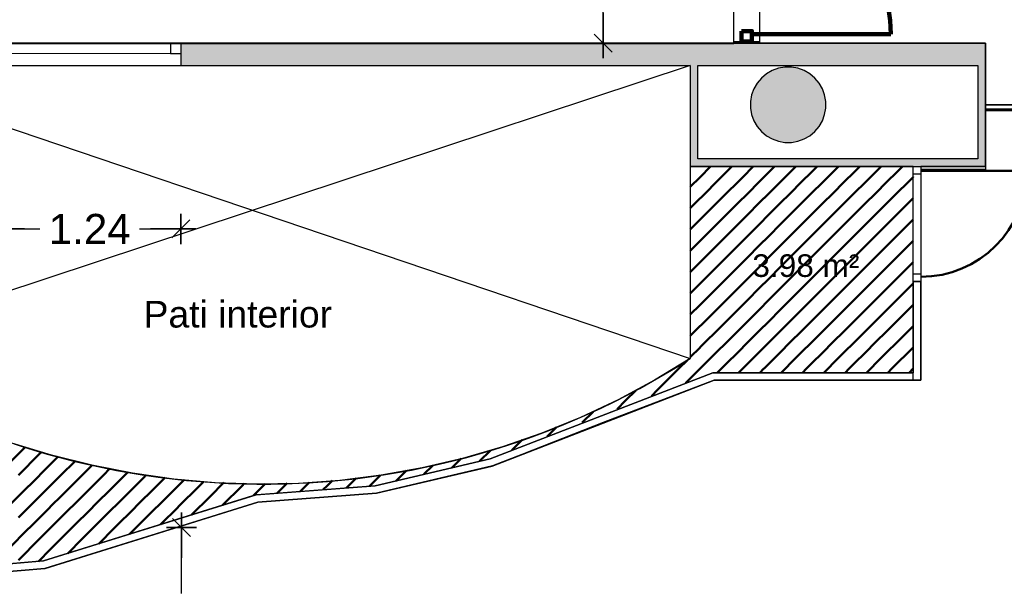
# Model space of a CAD drawing. Header units: metres. Extents: x -1 to 437, y -6 to 28.
# Tile 20 of 28: x 411.04 to 417.57, y 20.64 to 24.46. Entities that reach past the tile are written whole.
import ezdxf

# ---------------------------------------------------------------- set-up
doc = ezdxf.new("R2010")
doc.units = ezdxf.units.M
doc.header["$PDMODE"] = 65
for name, pattern in [('CONTINUA', [0]), ('PUNKT', [6.35, 0, -6.35]), ('VERDECKT', [9.525, 6.35, -3.175])]:
    doc.linetypes.add(name, pattern=pattern)
for name, color, linetype, lineweight in [('3D P5 MURS', 7, 'CONTINUA', 25), ('3D P5 MURS NOUS', 7, 'CONTINUA', 25), ('3D P5 PILAR', 7, 'CONTINUA', 25), ('P5 COTES', 7, 'CONTINUA', 25), ('P5 ESCALA 2D', 7, 'CONTINUA', 25), ('P5 LOCAL', 7, 'CONTINUA', 25), ('P5 MOBLES', 7, 'CONTINUA', 25), ('P5 NOTACIO', 7, 'CONTINUA', 25), ('P5 SUP.LLIURE', 7, 'CONTINUA', 25), ('P5 TEXT', 7, 'CONTINUA', 25)]:
    doc.layers.add(name, color=color, linetype=linetype, lineweight=lineweight)
doc.styles.add('ARIAL', font='arial.ttf')
doc.dimstyles.new('DIMSTYLE_16', dxfattribs={"dimtxt": 0.2, "dimasz": 0.2, "dimexe": 0, "dimexo": 1e-06, "dimgap": 0.1, "dimtad": 0, "dimrnd": 0.005, "dimzin": 4, "dimdsep": 46, "dimtxsty": 'ARIAL', "dimblk1": 'ALL_ML_STRICH', "dimblk2": 'ALL_ML_STRICH', "dimsah": 1, "dimcen": 0, "dimse1": 1, "dimse2": 1, "dimclrd": 2, "dimclre": 2, "dimclrt": 2, "dimadec": 0, "dimazin": 0, "dimtfac": 1, "dimtdec": 0, "dimtix": 1, "dimtmove": 2, "dimatfit": 3, "dimfxl": 0, "dimtzin": 0, "dimlwd": 0, "dimlwe": 35, "dimarcsym": 0})
doc.dimstyles.new('DIMSTYLE_6', dxfattribs={"dimtxt": 0.2, "dimasz": 0.2, "dimexe": 0, "dimexo": 1e-06, "dimgap": 0.1, "dimtad": 0, "dimrnd": 0.01, "dimzin": 4, "dimdsep": 46, "dimtxsty": 'ARIAL', "dimblk1": 'ALL_ML_STRICH', "dimblk2": 'ALL_ML_STRICH', "dimsah": 1, "dimcen": 0, "dimse1": 1, "dimse2": 1, "dimclrd": 2, "dimclre": 2, "dimclrt": 2, "dimadec": 0, "dimazin": 0, "dimtfac": 1, "dimtdec": 0, "dimtix": 1, "dimtmove": 2, "dimatfit": 3, "dimfxl": 0, "dimtzin": 0, "dimlwd": 0, "dimlwe": 35, "dimarcsym": 0})

# ---------------------------------------------------------------- blocks, each defined once
blk = doc.blocks.new('_CLOSEDFILLED')
at = {"color": 0, "linetype": 'ByBlock', "lineweight": -2}
blk.add_solid([(-1, 0), (0, 0), (-1, 0)], dxfattribs=at)
blk = doc.blocks.new('TRAMA_0')
at = {"layer": 'P5 MOBLES', "color": 202, "linetype": 'CONTINUA', "lineweight": 50, "transparency": 33554687}
for p, q in [((415.5527, 23.4195), (415.6226, 23.4895)), ((415.6234, 23.3488), (415.764, 23.4895)), ((415.8355, 23.4195), (415.9054, 23.4895)), ((415.9062, 23.3488), (416.0469, 23.4895)), ((416.1183, 23.4195), (416.1883, 23.4895)), ((416.1891, 23.3488), (416.3297, 23.4895)), ((416.4012, 23.4195), (416.4711, 23.4895)), ((416.4719, 23.3488), (416.6125, 23.4895)), ((416.684, 23.4195), (416.754, 23.4895)), ((416.7547, 23.3488), (416.8954, 23.4895)), ((415.487, 23.3538), (415.5525, 23.4194)), ((415.6941, 23.2781), (415.8354, 23.4194)), ((415.9769, 23.2781), (416.1182, 23.4194)), ((416.2598, 23.2781), (416.401, 23.4194)), ((416.5426, 23.2781), (416.6839, 23.4194)), ((416.8254, 23.2781), (416.9667, 23.4194)), ((416.9669, 23.4195), (416.967, 23.4196)), ((415.487, 23.2124), (415.6232, 23.3487)), ((415.7648, 23.2074), (415.9061, 23.3487)), ((416.0476, 23.2074), (416.1889, 23.3487)), ((416.3305, 23.2074), (416.4718, 23.3487)), ((416.6133, 23.2074), (416.7546, 23.3487)), ((415.5527, 23.1367), (415.6939, 23.278)), ((415.8355, 23.1367), (415.9768, 23.278)), ((416.1183, 23.1367), (416.2596, 23.278)), ((416.4012, 23.1367), (416.5425, 23.278)), ((416.684, 23.1367), (416.8253, 23.278)), ((416.8962, 23.2074), (416.967, 23.2782)), ((415.6234, 23.066), (415.7646, 23.2072)), ((415.9062, 23.066), (416.0475, 23.2072)), ((416.1891, 23.066), (416.3303, 23.2072)), ((416.4719, 23.066), (416.6132, 23.2072)), ((416.7547, 23.066), (416.896, 23.2072)), ((415.487, 23.071), (415.5525, 23.1365)), ((415.6941, 22.9953), (415.8354, 23.1365)), ((415.9769, 22.9953), (416.1182, 23.1365)), ((416.2598, 22.9953), (416.401, 23.1365)), ((416.5426, 22.9953), (416.6839, 23.1365)), ((416.8254, 22.9953), (416.9667, 23.1365)), ((416.9669, 23.1367), (416.967, 23.1368)), ((415.487, 22.9296), (415.6232, 23.0658)), ((415.7648, 22.9245), (415.9061, 23.0658)), ((416.0476, 22.9245), (416.1889, 23.0658)), ((416.3305, 22.9245), (416.4718, 23.0658)), ((416.6133, 22.9245), (416.7546, 23.0658)), ((415.5527, 22.8538), (415.6939, 22.9951)), ((415.8355, 22.8538), (415.9768, 22.9951)), ((416.1183, 22.8538), (416.2596, 22.9951)), ((416.4012, 22.8538), (416.5425, 22.9951)), ((416.684, 22.8538), (416.8253, 22.9951)), ((416.8962, 22.9245), (416.967, 22.9954)), ((415.6234, 22.7831), (415.7646, 22.9244)), ((415.9062, 22.7831), (416.0475, 22.9244)), ((416.1891, 22.7831), (416.3303, 22.9244)), ((416.4719, 22.7831), (416.6132, 22.9244)), ((416.7547, 22.7831), (416.896, 22.9244)), ((415.487, 22.7882), (415.5525, 22.8537)), ((415.6941, 22.7124), (415.8354, 22.8537)), ((415.9769, 22.7124), (416.1182, 22.8537)), ((416.2598, 22.7124), (416.401, 22.8537)), ((416.5426, 22.7124), (416.6839, 22.8537)), ((416.8254, 22.7124), (416.9667, 22.8537)), ((416.9669, 22.8538), (416.967, 22.8539)), ((415.487, 22.6467), (415.6232, 22.783)), ((415.7648, 22.6417), (415.9061, 22.783)), ((416.0476, 22.6417), (416.1889, 22.783)), ((416.3305, 22.6417), (416.4718, 22.783)), ((416.6133, 22.6417), (416.7546, 22.783)), ((415.5527, 22.571), (415.6939, 22.7123)), ((415.8355, 22.571), (415.9768, 22.7123)), ((416.1183, 22.571), (416.2596, 22.7123)), ((416.4012, 22.571), (416.5425, 22.7123)), ((416.684, 22.571), (416.8253, 22.7123)), ((416.8962, 22.6417), (416.967, 22.7125)), ((415.6234, 22.5003), (415.7646, 22.6416)), ((415.9062, 22.5003), (416.0475, 22.6416)), ((416.1891, 22.5003), (416.3303, 22.6416)), ((416.4719, 22.5003), (416.6132, 22.6416)), ((416.7547, 22.5003), (416.896, 22.6416)), ((415.487, 22.5053), (415.5525, 22.5708)), ((415.6941, 22.4296), (415.8354, 22.5708)), ((415.9769, 22.4296), (416.1182, 22.5708)), ((416.2598, 22.4296), (416.401, 22.5708)), ((416.5426, 22.4296), (416.6839, 22.5708)), ((416.8254, 22.4296), (416.9667, 22.5708)), ((416.9669, 22.571), (416.967, 22.5711)), ((415.487, 22.3639), (415.6232, 22.5001)), ((415.7648, 22.3589), (415.9061, 22.5001)), ((416.0476, 22.3589), (416.1889, 22.5001)), ((416.3305, 22.3589), (416.4718, 22.5001)), ((416.6133, 22.3589), (416.7546, 22.5001)), ((415.5527, 22.2881), (415.6939, 22.4294)), ((415.8355, 22.2881), (415.9768, 22.4294)), ((416.1183, 22.2881), (416.2596, 22.4294)), ((416.4012, 22.2881), (416.5425, 22.4294)), ((416.684, 22.2881), (416.8253, 22.4294)), ((416.8962, 22.3589), (416.967, 22.4297)), ((415.6234, 22.2174), (415.7646, 22.3587)), ((415.9062, 22.2174), (416.0475, 22.3587)), ((416.1891, 22.2174), (416.3303, 22.3587)), ((416.4719, 22.2174), (416.6132, 22.3587)), ((416.7547, 22.2174), (416.896, 22.3587)), ((415.487, 22.2225), (415.5525, 22.288)), ((415.6941, 22.1467), (415.8354, 22.288)), ((415.9769, 22.1467), (416.1182, 22.288)), ((416.2598, 22.1467), (416.401, 22.288)), ((416.5426, 22.1467), (416.6839, 22.288)), ((416.8254, 22.1467), (416.9667, 22.288)), ((416.9669, 22.2881), (416.967, 22.2883)), ((415.4112, 22.1467), (415.4657, 22.2011)), ((415.4819, 22.076), (415.6232, 22.2173)), ((415.8082, 22.1195), (415.9061, 22.2173)), ((416.0911, 22.1195), (416.1889, 22.2173)), ((416.3739, 22.1195), (416.4718, 22.2173)), ((416.6568, 22.1195), (416.7546, 22.2173)), ((415.2698, 22.0053), (415.4111, 22.1466)), ((415.6668, 22.1195), (415.6939, 22.1466)), ((415.9497, 22.1195), (415.9768, 22.1466)), ((416.2325, 22.1195), (416.2596, 22.1466)), ((416.5153, 22.1195), (416.5425, 22.1466)), ((416.7982, 22.1195), (416.8253, 22.1466)), ((416.9396, 22.1195), (416.967, 22.1468)), ((415.4568, 22.0508), (415.4818, 22.0759)), ((415.0577, 21.9346), (415.1252, 22.0021)), ((415.229, 21.9645), (415.2697, 22.0052)), ((415.0013, 21.8782), (415.0575, 21.9345)), ((414.7705, 21.7888), (414.8424, 21.8607)), ((414.5369, 21.6967), (414.5985, 21.7583)), ((414.3033, 21.6045), (414.3717, 21.6728)), ((410.9565, 21.5103), (411.0713, 21.6251)), ((411.0272, 21.4396), (411.1685, 21.5809)), ((411.1686, 21.581), (411.1801, 21.5926)), ((414.0883, 21.5309), (414.1606, 21.6032)), ((411.0979, 21.3689), (411.2392, 21.5102)), ((411.2393, 21.5103), (411.2916, 21.5627)), ((411.31, 21.4396), (411.4032, 21.5328)), ((411.3807, 21.3689), (411.5168, 21.505)), ((413.9037, 21.4877), (413.9664, 21.5505)), ((411.1686, 21.2982), (411.3099, 21.4395)), ((411.5929, 21.4396), (411.6355, 21.4823)), ((413.3606, 21.3689), (413.4313, 21.4396)), ((413.5344, 21.4013), (413.5726, 21.4395)), ((413.5728, 21.4396), (413.6028, 21.4697)), ((413.719, 21.4445), (413.7776, 21.503)), ((411.9464, 21.3689), (412.0007, 21.4232)), ((412.0171, 21.2982), (412.1273, 21.4084)), ((412.2293, 21.3689), (412.2555, 21.3951)), ((412.3, 21.2982), (412.3909, 21.3891)), ((412.5121, 21.3689), (412.5263, 21.3831)), ((412.5874, 21.3028), (412.6656, 21.381)), ((412.7949, 21.3689), (412.8111, 21.3851)), ((412.8985, 21.3311), (412.9567, 21.3892)), ((413.0778, 21.3689), (413.1114, 21.4025)), ((413.2047, 21.3544), (413.2687, 21.4184)), ((411.5221, 21.2275), (411.6634, 21.3688)), ((411.805, 21.2275), (411.9463, 21.3688)), ((412.0878, 21.2275), (412.2291, 21.3688)), ((412.382, 21.2388), (412.512, 21.3688)), ((412.7455, 21.3194), (412.7948, 21.3688)), ((413.0516, 21.3427), (413.0776, 21.3688)), ((413.3578, 21.3661), (413.3605, 21.3688)), ((411.31, 21.1568), (411.4513, 21.2981)), ((411.5929, 21.1568), (411.7341, 21.2981)), ((411.8757, 21.1568), (412.017, 21.2981)), ((412.1766, 21.1749), (412.2998, 21.2981)), ((411.0979, 21.0861), (411.2392, 21.2273)), ((411.3807, 21.0861), (411.522, 21.2273)), ((411.6636, 21.0861), (411.8048, 21.2273)), ((411.9713, 21.1109), (412.0877, 21.2273)), ((411.1686, 21.0154), (411.3099, 21.1566)), ((411.4514, 21.0154), (411.5927, 21.1566)), ((411.7659, 21.047), (411.8756, 21.1566)), ((410.9565, 20.9446), (411.0977, 21.0859)), ((411.2393, 20.9446), (411.3806, 21.0859)), ((411.5605, 20.983), (411.6634, 21.0859)), ((411.0272, 20.8739), (411.1685, 21.0152)), ((411.3552, 20.9191), (411.4513, 21.0152)), ((411.1606, 20.866), (411.2392, 20.9445))]:
    blk.add_line(p, q, dxfattribs=at)
for points in [[(411.4514, 21.2982), (411.5, 21.3467), (411.5, 21.3467), (411.5927, 21.4395)], [(411.6636, 21.3689), (411.6807, 21.386), (411.6807, 21.386), (411.7542, 21.4595)], [(411.7343, 21.2982), (411.8614, 21.4253), (411.8614, 21.4253), (411.8741, 21.4381)], [(410.9565, 21.2275), (410.9578, 21.2288), (410.9578, 21.2288), (411.0977, 21.3688)], [(411.2393, 21.2275), (411.3192, 21.3074), (411.3192, 21.3074), (411.3806, 21.3688)], [(411.0272, 21.1568), (411.1385, 21.2681), (411.1385, 21.2681), (411.1685, 21.2981)]]:
    blk.add_lwpolyline(points, dxfattribs=at)
blk = doc.blocks.new('ALL_ML_STRICH')
at = {"color": 0, "linetype": 'ByBlock', "lineweight": -2}
for p, q in [((0, -0.5), (0, 0.5)), ((-1, 0), (0.5, 0)), ((-0.3, -0.3), (0.3, 0.3))]:
    blk.add_line(p, q, dxfattribs=at)
blk = doc.blocks.new('*D72')
at = {"layer": 'DEFPOINTS', "color": 2, "linetype": 'CONTINUA', "lineweight": 35, "transparency": 33554687}
for p in [(410.867, 24.1962), (412.1049, 24.1589), (410.867, 23.0745)]:
    blk.add_point(p, dxfattribs=at)
at = {"layer": 'P5 COTES', "color": 2, "linetype": 'CONTINUA', "lineweight": -2, "transparency": 33554687}
for p, q in [((410.867, 23.0745), (411.1708, 23.0745)), ((411.8308, 23.0745), (412.1049, 23.0745))]:
    blk.add_line(p, q, dxfattribs=at)
at = {"layer": 'P5 COTES', "color": 2, "linetype": 'CONTINUA', "lineweight": 35, "transparency": 33554687, "xscale": 0.2, "yscale": 0.2, "zscale": 0.2, "rotation": 180}
blk.add_blockref('ALL_ML_STRICH', (410.867, 23.0745), dxfattribs=at)
at = {"layer": 'P5 COTES', "color": 2, "linetype": 'CONTINUA', "lineweight": 35, "transparency": 33554687, "xscale": 0.2, "yscale": 0.2, "zscale": 0.2}
blk.add_blockref('ALL_ML_STRICH', (412.1049, 23.0745), dxfattribs=at)
at = {"layer": 'P5 COTES', "color": 2, "linetype": 'CONTINUA', "lineweight": 35, "transparency": 33554687, "insert": (411.5008, 23.0745), "char_height": 0.2, "width": 0.8, "attachment_point": 5, "style": 'ARIAL'}
blk.add_mtext('\\A1;{\\A1;{1.24\\H0.132000;\\S^ ;}}', dxfattribs=at)
blk = doc.blocks.new('*D126')
at = {"layer": 'DEFPOINTS', "color": 2, "linetype": 'CONTINUA', "lineweight": 35, "transparency": 33554687}
for p in [(412.0746, 21.0907), (412.11, 19.5242), (413.3149, 19.5242)]:
    blk.add_point(p, dxfattribs=at)
at = {"layer": 'P5 COTES', "color": 2, "linetype": 'CONTINUA', "lineweight": -2, "transparency": 33554687}
for p, q in [((412.11, 20.6519), (412.11, 21.0907)), ((412.11, 19.5242), (412.11, 19.9919))]:
    blk.add_line(p, q, dxfattribs=at)
at = {"layer": 'P5 COTES', "color": 2, "linetype": 'CONTINUA', "lineweight": 35, "transparency": 33554687, "xscale": 0.2, "yscale": 0.2, "zscale": 0.2}
for p, rotation in [((412.11, 21.0907), 90), ((412.11, 19.5242), 270)]:
    blk.add_blockref('ALL_ML_STRICH', p, dxfattribs=dict(at, rotation=rotation))
at = {"layer": 'P5 COTES', "color": 2, "linetype": 'CONTINUA', "lineweight": 35, "transparency": 33554687, "insert": (412.11, 20.3219), "char_height": 0.2, "width": 0.8, "attachment_point": 5, "rotation": 90, "style": 'ARIAL'}
blk.add_mtext('\\A1;{\\A1;{1.57\\H0.132000;\\S^ ;}}', dxfattribs=at)
blk = doc.blocks.new('*D171')
at = {"layer": 'DEFPOINTS', "color": 2, "linetype": 'CONTINUA', "lineweight": 35, "transparency": 33554687}
for p in [(416.7071, 25.9396), (414.9095, 24.3095), (415.1019, 24.3095)]:
    blk.add_point(p, dxfattribs=at)
at = {"layer": 'P5 COTES', "color": 2, "linetype": 'CONTINUA', "lineweight": -2, "transparency": 33554687}
for p, q in [((414.9095, 25.469), (414.9095, 25.9396)), ((414.9095, 24.3095), (414.9095, 24.809))]:
    blk.add_line(p, q, dxfattribs=at)
at = {"layer": 'P5 COTES', "color": 2, "linetype": 'CONTINUA', "lineweight": 35, "transparency": 33554687, "xscale": 0.2, "yscale": 0.2, "zscale": 0.2}
for p, rotation in [((414.9095, 25.9396), 90), ((414.9095, 24.3095), 270)]:
    blk.add_blockref('ALL_ML_STRICH', p, dxfattribs=dict(at, rotation=rotation))
at = {"layer": 'P5 COTES', "color": 2, "linetype": 'CONTINUA', "lineweight": 35, "transparency": 33554687, "insert": (414.9095, 25.139), "char_height": 0.2, "width": 0.8, "attachment_point": 5, "rotation": 90, "style": 'ARIAL'}
blk.add_mtext('\\A1;{\\A1;{1.63\\H0.132000;\\S^ ;}}', dxfattribs=at)

msp = doc.modelspace()

# ---------------------------------------------------------------- hatches: boundary and pattern name
at = {"layer": '3D P5 MURS', "linetype": 'CONTINUA', "lineweight": 18, "true_color": 0xa0a0a0, "transparency": 33554687}
for points in [[(417.44698, 24.30946), (410.82698, 24.30946), (410.82698, 24.15946), (410.86698, 24.15946), (410.86698, 24.30946), (412.10698, 24.30946), (412.10698, 24.15946), (417.44698, 24.15946)], [(415.48698, 24.15946), (415.48698, 23.53946), (415.53698, 23.53946), (415.53698, 24.15946)], [(417.44698, 23.48946), (417.44698, 24.15946), (417.39698, 24.15946), (417.39698, 23.48946)], [(415.48698, 23.48946), (417.39698, 23.48946), (417.39698, 23.53946), (415.48698, 23.53946)]]:
    msp.add_hatch(color=253, dxfattribs=at).paths.add_polyline_path(points)
at = {"layer": '3D P5 MURS NOUS', "linetype": 'CONTINUA', "lineweight": 18, "transparency": 33554687}
msp.add_hatch(color=220, dxfattribs=at).paths.add_polyline_path([(415.94698, 24.30946), (415.94698, 24.31879), (415.77698, 24.31879), (415.77698, 24.30946)])
at = {"layer": '3D P5 PILAR', "linetype": 'CONTINUA', "lineweight": 18, "transparency": 33554687}
msp.add_hatch(color=9, dxfattribs=at).paths.add_polyline_path([(416.15883, 24.14914), (416.11514, 24.14914), (416.07212, 24.14156), (416.03106, 24.12661), (415.99323, 24.10477), (415.95976, 24.07669), (415.93168, 24.04322), (415.90983, 24.00538), (415.89489, 23.96433), (415.8873, 23.9213), (415.8873, 23.87762), (415.89489, 23.83459), (415.90983, 23.79354), (415.93168, 23.7557), (415.95976, 23.72223), (415.99323, 23.69415), (416.03106, 23.67231), (416.07212, 23.65736), (416.11514, 23.64978), (416.15883, 23.64978), (416.20185, 23.65736), (416.24291, 23.67231), (416.28074, 23.69415), (416.31421, 23.72223), (416.34229, 23.7557), (416.36414, 23.79354), (416.37908, 23.83459), (416.38667, 23.87762), (416.38667, 23.9213), (416.37908, 23.96433), (416.36414, 24.00538), (416.34229, 24.04322), (416.31421, 24.07669), (416.28074, 24.10477), (416.24291, 24.12661), (416.20185, 24.14156)])

# ---------------------------------------------------------------- linework, layer by layer
at = {"layer": '3D P5 MURS', "color": 7, "linetype": 'CONTINUA', "lineweight": 25, "transparency": 33554687}
for p, q in [((417.44698, 24.30946), (410.82698, 24.30946)), ((412.10698, 24.30946), (410.86698, 24.30946)), ((412.10698, 24.23946), (412.10698, 24.30946)), ((417.44698, 24.15946), (417.44698, 24.30946)), ((412.10698, 24.15946), (412.10698, 24.23946)), ((410.86698, 24.15946), (412.10698, 24.15946)), ((412.10698, 24.15946), (415.48698, 24.15946)), ((415.48698, 24.15946), (415.48698, 23.53946)), ((415.53698, 24.15946), (417.39698, 24.15946)), ((415.53698, 23.53946), (415.53698, 24.15946)), ((417.39698, 24.15946), (417.39698, 23.53946)), ((417.44698, 23.89946), (417.44698, 24.15946)), ((418.13047, 23.89946), (417.44698, 23.89946)), ((417.44698, 23.89946), (417.44698, 23.86946)), ((417.44698, 23.86946), (417.44698, 23.89946)), ((417.44698, 23.86946), (418.13047, 23.86946)), ((417.44698, 23.48946), (417.44698, 23.86946)), ((415.48698, 23.53946), (415.48698, 23.48946)), ((417.39698, 23.53946), (415.53698, 23.53946)), ((415.48698, 23.48946), (416.96698, 23.48946)), ((416.96698, 23.48946), (417.01698, 23.48946)), ((417.01698, 23.48946), (417.39698, 23.48946)), ((417.39698, 23.48946), (417.44698, 23.48946)), ((416.96698, 22.72614), (417.01698, 22.72614)), ((416.96698, 22.72614), (416.96698, 22.11946)), ((417.01698, 22.06946), (417.01698, 22.72614)), ((415.63765, 22.11946), (414.15864, 21.54735)), ((416.96698, 22.11946), (415.63765, 22.11946)), ((414.17342, 21.49946), (415.64698, 22.06946)), ((415.64698, 22.06946), (416.96698, 22.06946)), ((416.96698, 22.06946), (417.01698, 22.06946)), ((414.15864, 21.54735), (413.39656, 21.36902)), ((413.40462, 21.31956), (414.17342, 21.49946)), ((412.60974, 21.30973), (411.19373, 20.86881)), ((412.60986, 21.3091), (412.60974, 21.30973)), ((413.39656, 21.36902), (412.60986, 21.3091)), ((412.61731, 21.25952), (413.4042, 21.31946)), ((413.4042, 21.31946), (413.40462, 21.31956)), ((411.20449, 20.8198), (412.61755, 21.25979)), ((412.61755, 21.25979), (412.61731, 21.25952)), ((412.61887, 21.26185), (412.61958, 21.26207)), ((412.61896, 21.26138), (412.61887, 21.26185)), ((412.61958, 21.26207), (412.61896, 21.26138)), ((411.19373, 20.86881), (410.39958, 20.80077)), ((410.3864, 20.74946), (411.20341, 20.81946)), ((411.20341, 20.81946), (411.20449, 20.8198))]:
    msp.add_line(p, q, dxfattribs=at)
at = {"layer": '3D P5 MURS', "color": 7, "linetype": 'PUNKT', "lineweight": 25, "transparency": 33554687}
for p, q in [((412.10698, 24.30946), (410.86698, 24.30946)), ((412.10698, 24.23946), (412.10698, 24.30946)), ((410.86698, 24.23946), (412.10698, 24.23946))]:
    msp.add_line(p, q, dxfattribs=at)
at = {"layer": '3D P5 MURS', "color": 202, "linetype": 'CONTINUA', "lineweight": 50, "transparency": 33554687}
msp.add_line((417.01698, 23.45946), (417.7203, 23.45946), dxfattribs=at)
at = {"layer": '3D P5 MURS', "color": 40, "linetype": 'CONTINUA', "lineweight": 18, "transparency": 33554687}
msp.add_lwpolyline([(410.93698, 24.23946), (412.03698, 24.23946), (412.03698, 24.30946), (410.93698, 24.30946), (410.93698, 24.23946)], close=True, dxfattribs=at)
at = {"layer": '3D P5 MURS', "color": 7, "linetype": 'CONTINUA', "lineweight": 25, "transparency": 33554687}
for points in [[(412.03698, 24.23946), (412.10698, 24.23946), (412.10698, 24.30946), (412.03698, 24.30946), (412.03698, 24.23946)], [(416.96698, 23.43946), (416.96698, 23.48946), (417.01698, 23.48946), (417.01698, 23.43946), (416.96698, 23.43946)], [(416.96698, 22.72614), (416.96698, 22.77614), (417.01698, 22.77614), (417.01698, 22.72614), (416.96698, 22.72614)]]:
    msp.add_lwpolyline(points, close=True, dxfattribs=at)
at = {"layer": '3D P5 MURS', "color": 202, "linetype": 'CONTINUA', "lineweight": 50, "transparency": 33554687}
msp.add_arc((417.01698, 23.45946), 0.70332, 270, 0, dxfattribs=at)
at = {"layer": '3D P5 MURS NOUS', "color": 7, "linetype": 'CONTINUA', "lineweight": 25, "transparency": 33554687}
for p, q in [((415.77698, 24.31879), (415.94698, 24.31879)), ((415.77698, 24.31879), (415.77698, 24.30946)), ((415.94698, 24.30946), (415.94698, 24.31879)), ((415.77698, 24.30946), (415.94698, 24.30946))]:
    msp.add_line(p, q, dxfattribs=at)
at = {"layer": '3D P5 MURS NOUS', "color": 240, "linetype": 'CONTINUA', "lineweight": 140, "transparency": 33554687}
msp.add_line((415.89698, 24.36879), (416.81786, 24.36879), dxfattribs=at)
msp.add_lwpolyline([(415.82698, 24.38879), (415.82698, 24.31879), (415.89698, 24.31879), (415.89698, 24.38879), (415.82698, 24.38879)], close=True, dxfattribs=at)
msp.add_ellipse((415.89698, 24.36879), major_axis=(0, -0.92087), ratio=1, start_param=1.5707963, end_param=3.1415927, dxfattribs=at)
at = {"layer": '3D P5 PILAR', "color": 7, "linetype": 'CONTINUA', "lineweight": 25, "transparency": 33554687}
for p, q in [((416.03106, 24.12661), (415.99323, 24.10477)), ((416.07212, 24.14156), (416.03106, 24.12661)), ((416.11514, 24.14914), (416.07212, 24.14156)), ((416.15883, 24.14914), (416.11514, 24.14914)), ((416.20185, 24.14156), (416.15883, 24.14914)), ((416.24291, 24.12661), (416.20185, 24.14156)), ((416.28074, 24.10477), (416.24291, 24.12661)), ((415.95976, 24.07669), (415.93168, 24.04322)), ((415.99323, 24.10477), (415.95976, 24.07669)), ((416.31421, 24.07669), (416.28074, 24.10477)), ((416.34229, 24.04322), (416.31421, 24.07669)), ((415.90983, 24.00538), (415.89489, 23.96433)), ((415.93168, 24.04322), (415.90983, 24.00538)), ((416.36414, 24.00538), (416.34229, 24.04322)), ((416.37908, 23.96433), (416.36414, 24.00538)), ((415.89489, 23.96433), (415.8873, 23.9213)), ((416.38667, 23.9213), (416.37908, 23.96433)), ((415.8873, 23.9213), (415.8873, 23.87762)), ((415.8873, 23.87762), (415.89489, 23.83459)), ((416.37908, 23.83459), (416.38667, 23.87762)), ((416.38667, 23.87762), (416.38667, 23.9213)), ((415.89489, 23.83459), (415.90983, 23.79354)), ((415.90983, 23.79354), (415.93168, 23.7557)), ((416.34229, 23.7557), (416.36414, 23.79354)), ((416.36414, 23.79354), (416.37908, 23.83459)), ((415.93168, 23.7557), (415.95976, 23.72223)), ((416.31421, 23.72223), (416.34229, 23.7557)), ((415.95976, 23.72223), (415.99323, 23.69415)), ((415.99323, 23.69415), (416.03106, 23.67231)), ((416.03106, 23.67231), (416.07212, 23.65736)), ((416.20185, 23.65736), (416.24291, 23.67231)), ((416.24291, 23.67231), (416.28074, 23.69415)), ((416.28074, 23.69415), (416.31421, 23.72223)), ((416.07212, 23.65736), (416.11514, 23.64978)), ((416.11514, 23.64978), (416.15883, 23.64978)), ((416.15883, 23.64978), (416.20185, 23.65736))]:
    msp.add_line(p, q, dxfattribs=at)
at = {"layer": 'P5 ESCALA 2D', "color": 7, "linetype": 'VERDECKT', "lineweight": 25, "transparency": 33554687}
for p, q in [((409.74698, 24.15946), (415.48698, 22.21382)), ((415.48698, 24.15946), (409.74698, 22.25946))]:
    msp.add_line(p, q, dxfattribs=at)
at = {"layer": 'P5 ESCALA 2D', "color": 7, "lineweight": 25, "transparency": 33554687}
for p, q in [((415.48698, 23.48946), (415.48698, 22.21382)), ((416.96698, 22.06946), (416.96698, 23.48946))]:
    msp.add_line(p, q, dxfattribs=at)
msp.add_arc((412.65177, 26.61243), 5.23318, 236.284339, 302.804615, dxfattribs=at)
at = {"layer": 'P5 LOCAL', "color": 7, "linetype": 'CONTINUA', "lineweight": 25, "transparency": 33554687}
for p, q in [((415.77698, 24.3069), (415.77698, 28.06825)), ((415.94698, 25.88946), (415.94698, 24.30946)), ((410.82698, 24.3069), (415.77698, 24.3069)), ((415.94698, 24.30946), (417.44698, 24.30946)), ((417.44698, 24.30946), (417.44698, 23.89946)), ((417.44698, 23.89946), (420.61698, 23.89946)), ((420.61698, 23.86946), (417.44698, 23.86946)), ((417.44698, 23.86946), (417.44698, 23.48946)), ((415.48698, 23.48946), (415.48698, 22.21382)), ((416.96698, 23.48946), (415.48698, 23.48946)), ((416.96698, 22.11946), (416.96698, 23.48946)), ((417.44698, 23.48946), (417.01698, 23.48946)), ((417.01698, 23.48946), (417.01698, 22.06946)), ((415.48698, 22.21382), (415.25102, 22.0704)), ((414.15864, 21.54735), (415.637, 22.11921)), ((415.637, 22.11921), (415.63696, 22.11946)), ((415.63696, 22.11946), (416.96698, 22.11946)), ((415.64698, 22.06946), (414.17503, 21.50008)), ((415.25102, 22.0704), (415.00782, 21.93961)), ((417.01698, 22.06946), (415.64698, 22.06946)), ((415.00782, 21.93961), (414.75805, 21.82184)), ((414.75805, 21.82184), (414.50243, 21.71741)), ((414.50243, 21.71741), (414.24165, 21.6266)), ((411.24678, 21.57139), (410.98283, 21.65251)), ((411.51464, 21.50429), (411.24678, 21.57139)), ((414.24165, 21.6266), (413.97644, 21.54968)), ((411.78567, 21.45142), (411.51464, 21.50429)), ((413.39654, 21.36902), (414.15864, 21.54735)), ((413.97644, 21.54968), (413.70755, 21.48686)), ((412.05911, 21.41292), (411.78567, 21.45142)), ((413.43571, 21.4383), (413.1617, 21.40415)), ((414.17503, 21.50008), (413.4042, 21.31946)), ((413.70755, 21.48686), (413.43571, 21.4383)), ((412.3342, 21.3889), (412.05911, 21.41292)), ((412.61017, 21.37942), (412.3342, 21.3889)), ((412.88626, 21.38451), (412.61017, 21.37942)), ((413.1617, 21.40415), (412.88626, 21.38451)), ((411.19372, 20.86881), (412.60686, 21.30883)), ((412.60686, 21.30883), (413.39654, 21.36902)), ((413.4042, 21.31946), (412.61764, 21.25955)), ((412.61764, 21.25955), (411.20341, 20.81946)), ((410.39958, 20.80077), (411.19372, 20.86881)), ((411.20341, 20.81946), (410.3864, 20.74946))]:
    msp.add_line(p, q, dxfattribs=at)
at = {"layer": 'P5 NOTACIO', "color": 2, "linetype": 'PUNKT', "lineweight": 35, "transparency": 33554687}
msp.add_lwpolyline([(421.10483, 25.87458), (421.10483, 24.20458), (420.68483, 24.20458), (420.68483, 23.85946), (417.44698, 23.85946)], dxfattribs=at)
at = {"layer": 'P5 SUP.LLIURE', "color": 7, "linetype": 'CONTINUA', "lineweight": 25, "transparency": 33554687}
for p, q in [((420.61698, 23.85946), (417.44698, 23.85946)), ((417.44698, 23.85946), (417.44698, 23.46946)), ((417.44698, 23.46946), (417.01698, 23.46946)), ((417.01698, 23.46946), (417.01698, 22.06946)), ((415.64698, 22.06946), (414.90827, 21.78946)), ((417.01698, 22.06946), (415.64698, 22.06946)), ((414.90827, 21.78946), (414.17342, 21.49946)), ((414.17342, 21.49946), (413.4042, 21.31946)), ((413.4042, 21.31946), (412.61648, 21.25946)), ((412.61648, 21.25946), (411.2034, 20.81946)), ((411.2034, 20.81946), (410.3864, 20.74946))]:
    msp.add_line(p, q, dxfattribs=at)

# ---------------------------------------------------------------- block references
at = {"layer": '3D P5 PILAR', "color": 7, "linetype": 'CONTINUA', "lineweight": 25, "transparency": 33554687, "xscale": 0.0002666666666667, "yscale": 0.0002666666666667, "zscale": 0.0002666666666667}
msp.add_blockref('_CLOSEDFILLED', (416.13698, 23.89946), dxfattribs=at)
at = {"layer": 'P5 MOBLES', "color": 202, "linetype": 'CONTINUA', "lineweight": 50, "transparency": 33554687}
msp.add_blockref('TRAMA_0', (0, 0), dxfattribs=at)

# ---------------------------------------------------------------- texts
at = {"layer": 'P5 LOCAL', "color": 7, "linetype": 'CONTINUA', "lineweight": 25, "transparency": 33554687, "insert": (415.89964, 22.75373), "char_height": 0.15, "width": 0.7874838, "attachment_point": 7, "style": 'ARIAL'}
msp.add_mtext('\\W1.00;3.98 m²', dxfattribs=at)
at = {"layer": 'P5 TEXT', "color": 7, "linetype": 'CONTINUA', "lineweight": 25, "transparency": 33554687, "insert": (411.85855, 22.41716), "char_height": 0.1770789, "width": 1.3460434, "attachment_point": 7, "style": 'ARIAL'}
msp.add_mtext('\\W1.00;Pati interior', dxfattribs=at)

# ---------------------------------------------------------------- dimensions: what is measured, and where the dimension line sits
at = {"layer": 'P5 COTES', "color": 2, "linetype": 'CONTINUA', "lineweight": 35, "transparency": 33554687}
for base, p1, p2, dimstyle, picture, middle in [((414.9095, 25.93959), (415.10185, 24.30946), (416.70708, 25.93959), 'DIMSTYLE_6', '*D171', (414.9095, 25.13897)), ((412.10999, 21.09071), (413.31495, 19.52424), (412.07455, 21.09071), 'DIMSTYLE_16', '*D126', (412.10999, 20.32192))]:
    dim = msp.add_linear_dim(base=base, p1=p1, p2=p2, angle=90, dimstyle=dimstyle, override={"dimpost": '<>', "dimclrd": 2, "dimclre": 2, "dimclrt": 2, "dimlwd": 0, "dimlwe": 35}, dxfattribs=at)
    dim.commit()
    dim.dimension.update_dxf_attribs({"geometry": picture, "text_midpoint": middle, "dimtype": 160})
dim = msp.add_linear_dim(base=(412.10486, 23.07454), p1=(410.86698, 24.19618), p2=(412.10486, 24.15889), dimstyle='DIMSTYLE_6', override={"dimpost": '<>', "dimclrd": 2, "dimclre": 2, "dimclrt": 2, "dimlwd": 0, "dimlwe": 35}, dxfattribs=at)
dim.commit()
dim.dimension.update_dxf_attribs({"geometry": '*D72', "text_midpoint": (411.50078, 23.07454), "dimtype": 160})

doc.saveas('drawing.dxf')
